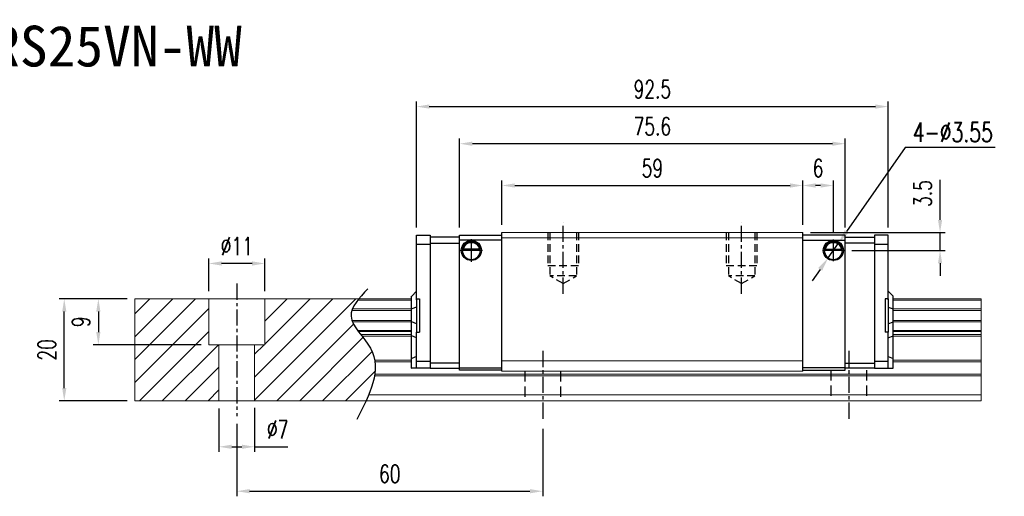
# Model space of a CAD drawing. Header units: millimetres. Extents: x 300 to 605, y 283 to 544.
# Tile 2 of 2: x 411 to 605, y 283 to 376. Entities that reach past the tile are written whole.
import ezdxf
from ezdxf.enums import TextEntityAlignment as Align

# ---------------------------------------------------------------- set-up
doc = ezdxf.new("R2010")
doc.units = ezdxf.units.MM
doc.header["$PDSIZE"] = -1
doc.linetypes.add('CENTER', pattern=[10.16, 6.35, -1.27, 1.27, -1.27])
doc.linetypes.add('DASHED', pattern=[0.75, 0.5, -0.25])
for name, color, linetype in [('2', 7, 'Continuous'), ('CHA', 7, 'Continuous'), ('CL', 1, 'CENTER'), ('DIM', 4, 'Continuous'), ('HID', 2, 'DASHED'), ('OUT', 3, 'Continuous')]:
    doc.layers.add(name, color=color, linetype=linetype)
doc.styles.add('DIM-7', font='SIMPLEX.shx', dxfattribs={"width": 0.7, "bigfont": 'chineset.shx'})
doc.styles.add('T', font='kaiu.ttf')
doc.dimstyles.new('CNS', dxfattribs={"dimtxt": 3.5, "dimasz": 2.5, "dimexe": 1, "dimexo": 1.5, "dimgap": 0.09, "dimtad": 0, "dimdsep": 46, "dimtxsty": 'DIM-7', "dimcen": 0.09, "dimclrd": 4, "dimclre": 4, "dimclrt": 4, "dimadec": 0, "dimazin": 0, "dimtfac": 1, "dimtix": 1, "dimtmove": 2, "dimatfit": 3, "dimfxl": 1, "dimtvp": 0.971429, "dimtolj": 1, "dimarcsym": 0})
doc.dimstyles.new('CNSx1 (指線專用)', dxfattribs={"dimscale": 0.8, "dimtxt": 3.5, "dimasz": 2.5, "dimexe": 1, "dimexo": 1.5, "dimgap": 1, "dimtad": 1, "dimtih": 1, "dimtoh": 1, "dimdsep": 46, "dimtxsty": 'DIM-7', "dimcen": 0.09, "dimclrd": 256, "dimclre": 256, "dimclrt": 4, "dimadec": 0, "dimazin": 0, "dimtfac": 1, "dimtix": 1, "dimtmove": 1, "dimatfit": 3, "dimfxl": 1, "dimtvp": 0.971429, "dimtolj": 1, "dimarcsym": 0})

# ---------------------------------------------------------------- blocks, each defined once
blk = doc.blocks.new('*D28')
at = {"layer": 'DEFPOINTS', "color": 0}
for p in [(565.04, 343.58), (506.04, 334.34), (565.04, 334.34)]:
    blk.add_point(p, dxfattribs=at)
at = {"layer": 'DIM', "color": 7, "lineweight": -2}
for p, q in [((506.04, 335.84), (506.04, 344.58)), ((565.04, 335.84), (565.04, 344.58)), ((508.54, 343.58), (562.54, 343.58))]:
    blk.add_line(p, q, dxfattribs=at)
at = {"layer": 'DIM', "color": 7}
for points in [[(508.54, 344), (508.54, 343.16), (506.04, 343.58)], [(562.54, 344), (562.54, 343.16), (565.04, 343.58)]]:
    blk.add_solid(points, dxfattribs=at)
at = {"layer": 'DIM', "color": 7, "insert": (535.54, 346.98), "char_height": 3.5, "attachment_point": 5, "style": 'DIM-7'}
blk.add_mtext('\\A1;59', dxfattribs=at)
blk = doc.blocks.new('*D29')
at = {"layer": 'DEFPOINTS', "color": 0}
for p in [(497.74, 351.78), (497.74, 333.84), (573.34, 333.84)]:
    blk.add_point(p, dxfattribs=at)
at = {"layer": 'DIM', "color": 7, "lineweight": -2}
for p, q in [((497.74, 335.34), (497.74, 352.78)), ((570.84, 351.78), (500.24, 351.78)), ((573.34, 335.34), (573.34, 352.78))]:
    blk.add_line(p, q, dxfattribs=at)
at = {"layer": 'DIM', "color": 7}
for points in [[(500.24, 352.19), (500.24, 351.36), (497.74, 351.78)], [(570.84, 352.19), (570.84, 351.36), (573.34, 351.78)]]:
    blk.add_solid(points, dxfattribs=at)
at = {"layer": 'DIM', "color": 7, "insert": (535.54, 355.18), "char_height": 3.5, "attachment_point": 5, "style": 'DIM-7'}
blk.add_mtext('\\A1;75.6', dxfattribs=at)
blk = doc.blocks.new('*D31')
at = {"layer": 'DEFPOINTS', "color": 0}
for p in [(565.04, 343.58), (565.04, 334.34), (571.04, 332.98)]:
    blk.add_point(p, dxfattribs=at)
at = {"layer": 'DIM', "color": 7, "lineweight": -2}
for p, q in [((565.04, 335.84), (565.04, 344.58)), ((571.04, 334.48), (571.04, 344.58)), ((568.54, 343.58), (567.54, 343.58))]:
    blk.add_line(p, q, dxfattribs=at)
at = {"layer": 'DIM', "color": 7}
for points in [[(567.54, 344), (567.54, 343.16), (565.04, 343.58)], [(568.54, 344), (568.54, 343.16), (571.04, 343.58)]]:
    blk.add_solid(points, dxfattribs=at)
at = {"layer": 'DIM', "color": 7, "insert": (568.04, 346.98), "char_height": 3.5, "attachment_point": 5, "style": 'DIM-7'}
blk.add_mtext('\\A1;6', dxfattribs=at)
blk = doc.blocks.new('*D32')
at = {"layer": 'DEFPOINTS', "color": 0}
for p in [(448.54, 328.29), (448.54, 321.34), (459.54, 321.34)]:
    blk.add_point(p, dxfattribs=at)
at = {"layer": 'DIM', "color": 7, "lineweight": -2}
for p, q in [((448.54, 322.84), (448.54, 329.29)), ((457.04, 328.29), (451.04, 328.29)), ((459.54, 322.84), (459.54, 329.29))]:
    blk.add_line(p, q, dxfattribs=at)
at = {"layer": 'DIM', "color": 7}
for points in [[(451.04, 328.7), (451.04, 327.87), (448.54, 328.29)], [(457.04, 328.7), (457.04, 327.87), (459.54, 328.29)]]:
    blk.add_solid(points, dxfattribs=at)
at = {"layer": 'DIM', "color": 7, "insert": (454.04, 331.69), "char_height": 3.5, "attachment_point": 5, "style": 'DIM-7'}
blk.add_mtext('\\A1;%%C11', dxfattribs=at)
blk = doc.blocks.new('*D33')
at = {"layer": 'DEFPOINTS', "color": 0}
for p in [(450.54, 301.34), (457.54, 301.49), (457.54, 292.33)]:
    blk.add_point(p, dxfattribs=at)
at = {"layer": 'DIM', "color": 7, "lineweight": -2}
for p, q in [((450.54, 299.84), (450.54, 291.33)), ((457.54, 299.99), (457.54, 291.33)), ((453.04, 292.33), (455.04, 292.33)), ((457.54, 292.33), (464.07, 292.33))]:
    blk.add_line(p, q, dxfattribs=at)
at = {"layer": 'DIM', "color": 7}
for points in [[(453.04, 292.75), (453.04, 291.92), (450.54, 292.33)], [(455.04, 292.75), (455.04, 291.92), (457.54, 292.33)]]:
    blk.add_solid(points, dxfattribs=at)
at = {"layer": 'DIM', "color": 7, "insert": (462.05, 295.73), "char_height": 3.5, "attachment_point": 5, "style": 'DIM-7'}
blk.add_mtext('\\A1;%%C7', dxfattribs=at)
blk = doc.blocks.new('*D35')
at = {"layer": 'DEFPOINTS', "color": 0}
for p in [(454.04, 298.34), (514.04, 297.34), (514.04, 283.61)]:
    blk.add_point(p, dxfattribs=at)
at = {"layer": 'DIM', "color": 7, "lineweight": -2}
for p, q in [((454.04, 296.84), (454.04, 282.61)), ((514.04, 295.84), (514.04, 282.61)), ((456.54, 283.61), (511.54, 283.61))]:
    blk.add_line(p, q, dxfattribs=at)
at = {"layer": 'DIM', "color": 7}
for points in [[(456.54, 284.03), (456.54, 283.2), (454.04, 283.61)], [(511.54, 284.03), (511.54, 283.2), (514.04, 283.61)]]:
    blk.add_solid(points, dxfattribs=at)
at = {"layer": 'DIM', "color": 7, "insert": (484.04, 287.01), "char_height": 3.5, "attachment_point": 5, "style": 'DIM-7'}
blk.add_mtext('\\A1;60', dxfattribs=at)
blk = doc.blocks.new('*D36')
at = {"layer": 'DEFPOINTS', "color": 0}
for p in [(420.2, 321.34), (434.04, 321.34), (434.04, 301.34)]:
    blk.add_point(p, dxfattribs=at)
at = {"layer": 'DIM', "color": 7, "lineweight": -2}
for p, q in [((432.54, 321.34), (419.2, 321.34)), ((420.2, 303.84), (420.2, 318.84)), ((432.54, 301.34), (419.2, 301.34))]:
    blk.add_line(p, q, dxfattribs=at)
at = {"layer": 'DIM', "color": 7}
for points in [[(419.79, 318.84), (420.62, 318.84), (420.2, 321.34)], [(419.79, 303.84), (420.62, 303.84), (420.2, 301.34)]]:
    blk.add_solid(points, dxfattribs=at)
at = {"layer": 'DIM', "color": 7, "insert": (416.8, 311.34), "char_height": 3.5, "attachment_point": 5, "rotation": 90, "style": 'DIM-7'}
blk.add_mtext('\\A1;20', dxfattribs=at)
blk = doc.blocks.new('*D37')
at = {"layer": 'DEFPOINTS', "color": 0}
for p in [(581.79, 359.06), (489.29, 333.84), (581.79, 333.84)]:
    blk.add_point(p, dxfattribs=at)
at = {"layer": 'DIM', "color": 7, "lineweight": -2}
for p, q in [((489.29, 335.34), (489.29, 360.06)), ((581.79, 335.34), (581.79, 360.06)), ((491.79, 359.06), (579.29, 359.06))]:
    blk.add_line(p, q, dxfattribs=at)
at = {"layer": 'DIM', "color": 7}
for points in [[(491.79, 359.48), (491.79, 358.65), (489.29, 359.06)], [(579.29, 359.48), (579.29, 358.65), (581.79, 359.06)]]:
    blk.add_solid(points, dxfattribs=at)
at = {"layer": 'DIM', "color": 7, "insert": (535.54, 362.46), "char_height": 3.5, "attachment_point": 5, "style": 'DIM-7'}
blk.add_mtext('\\A1;92.5', dxfattribs=at)
blk = doc.blocks.new('*D67')
at = {"layer": 'DEFPOINTS', "color": 0}
for p in [(434.04, 321.34), (426.89, 312.34), (448.54, 312.34)]:
    blk.add_point(p, dxfattribs=at)
at = {"layer": 'DIM', "color": 7, "lineweight": -2}
for p, q in [((432.54, 321.34), (425.89, 321.34)), ((426.89, 318.84), (426.89, 314.84)), ((447.04, 312.34), (425.89, 312.34))]:
    blk.add_line(p, q, dxfattribs=at)
at = {"layer": 'DIM', "color": 7}
for points in [[(426.47, 318.84), (427.3, 318.84), (426.89, 321.34)], [(426.47, 314.84), (427.3, 314.84), (426.89, 312.34)]]:
    blk.add_solid(points, dxfattribs=at)
at = {"layer": 'DIM', "color": 7, "insert": (423.49, 316.84), "char_height": 3.5, "attachment_point": 5, "rotation": 90, "style": 'DIM-7'}
blk.add_mtext('\\A1;9', dxfattribs=at)
blk = doc.blocks.new('*D109')
at = {"layer": 'DEFPOINTS', "color": 0}
for p in [(565.04, 334.34), (591.96, 334.34), (573.17, 330.84)]:
    blk.add_point(p, dxfattribs=at)
at = {"layer": 'DIM', "color": 7, "lineweight": -2}
for p, q in [((591.96, 336.84), (591.96, 344.66)), ((566.54, 334.34), (592.96, 334.34)), ((591.96, 330.84), (591.96, 334.34)), ((574.67, 330.84), (592.96, 330.84)), ((591.96, 328.34), (591.96, 325.84))]:
    blk.add_line(p, q, dxfattribs=at)
at = {"layer": 'DIM', "color": 7}
for points in [[(591.55, 336.84), (592.38, 336.84), (591.96, 334.34)], [(591.55, 328.34), (592.38, 328.34), (591.96, 330.84)]]:
    blk.add_solid(points, dxfattribs=at)
at = {"layer": 'DIM', "color": 7, "insert": (588.56, 342), "char_height": 3.5, "attachment_point": 5, "rotation": 90, "style": 'DIM-7'}
blk.add_mtext('\\A1;3.5', dxfattribs=at)
blk = doc.blocks.new('*D113')
at = {"layer": 'DEFPOINTS', "color": 0}
for p in [(572.05, 332.3), (570.03, 329.39)]:
    blk.add_point(p, dxfattribs=at)
at = {"layer": 'DIM', "color": 0, "lineweight": -2}
for p, q in [((585.09, 351.02), (573.63, 334.56)), ((602.74, 351.02), (585.09, 351.02)), ((570.03, 329.39), (572.05, 332.3)), ((568.45, 327.13), (566.88, 324.87))]:
    blk.add_line(p, q, dxfattribs=at)
at = {"layer": 'DIM', "color": 0}
for points in [[(573.25, 334.82), (574, 334.29), (572.05, 332.3)], [(568.08, 327.39), (568.83, 326.87), (570.03, 329.39)]]:
    blk.add_solid(points, dxfattribs=at)
at = {"layer": 'DIM', "color": 0, "insert": (594.46, 354.04), "char_height": 3.85, "attachment_point": 5, "style": 'DIM-7'}
blk.add_mtext('\\A1;4-∅3.55', dxfattribs=at)

msp = doc.modelspace()

# ---------------------------------------------------------------- linework, layer by layer
at = {"layer": '2', "color": 0, "linetype": 'Continuous'}
for p, q in [((506.04, 307.142), (506.04, 334.342)), ((565.04, 307.142), (565.04, 334.342)), ((489.29, 332.039), (489.29, 333.843)), ((489.29, 333.843), (491.99, 333.843)), ((491.99, 333.843), (491.99, 307.743)), ((497.74, 333.443), (491.99, 333.443)), ((491.99, 332.243), (497.74, 332.243)), ((497.74, 333.843), (506.04, 333.843)), ((497.74, 307.343), (497.74, 333.843)), ((506.04, 332.843), (497.74, 332.843)), ((565.039, 332.843), (573.339, 332.843)), ((573.339, 333.843), (565.04, 333.843)), ((573.34, 307.343), (573.34, 333.843)), ((573.34, 333.443), (579.09, 333.443)), ((579.09, 332.243), (573.34, 332.243)), ((581.79, 333.843), (579.09, 333.843)), ((579.09, 333.843), (579.09, 307.743)), ((581.79, 332.039), (581.79, 333.843)), ((489.29, 332.068), (491.99, 332.068)), ((489.29, 331.685), (489.29, 332.039)), ((489.29, 321.142), (489.29, 331.685)), ((498.265, 330.892), (501.814, 330.892)), ((501.671, 331.025), (498.408, 331.025)), ((501.595, 331.092), (498.485, 331.092)), ((572.814, 330.892), (569.265, 330.892)), ((569.408, 331.025), (572.671, 331.025)), ((569.484, 331.092), (572.595, 331.092)), ((579.09, 332.068), (581.79, 332.068)), ((581.79, 331.685), (581.79, 332.039)), ((581.79, 321.142), (581.79, 331.685)), ((565.04, 328.742), (565.04, 328.992)), ((489.29, 322.843), (488.34, 321.893)), ((581.79, 322.843), (582.74, 321.893)), ((488.29, 321.843), (488.34, 321.893)), ((488.29, 319.338), (488.29, 321.843)), ((489.29, 321.342), (489.29, 314.842)), ((489.29, 321.342), (489.89, 321.342)), ((489.89, 321.342), (489.89, 314.842)), ((581.19, 321.342), (581.19, 314.842)), ((581.79, 321.342), (581.19, 321.342)), ((581.79, 321.342), (581.79, 314.842)), ((582.79, 321.843), (582.74, 321.893)), ((582.79, 319.338), (582.79, 321.843)), ((488.29, 319.338), (488.34, 319.358)), ((488.29, 316.846), (488.29, 319.338)), ((489.29, 319.732), (488.34, 319.358)), ((581.79, 319.732), (582.74, 319.358)), ((582.79, 319.338), (582.74, 319.358)), ((582.79, 316.846), (582.79, 319.338)), ((488.29, 314.111), (488.29, 316.846)), ((488.29, 316.846), (488.34, 316.826)), ((489.29, 316.452), (488.34, 316.826)), ((581.79, 316.452), (582.74, 316.826)), ((582.79, 316.846), (582.74, 316.826)), ((582.79, 314.111), (582.79, 316.846)), ((489.29, 314.842), (489.89, 314.842)), ((489.29, 309.3), (489.29, 314.842)), ((581.79, 314.842), (581.19, 314.842)), ((581.79, 309.3), (581.79, 314.842)), ((488.29, 309.633), (488.29, 314.111)), ((488.29, 314.111), (488.34, 314.092)), ((489.29, 313.718), (488.34, 314.092)), ((581.79, 313.718), (582.74, 314.092)), ((582.79, 314.111), (582.74, 314.092)), ((582.79, 309.633), (582.79, 314.111)), ((488.29, 309.633), (488.34, 309.653)), ((488.29, 307.743), (488.29, 309.633)), ((489.29, 310.047), (488.34, 309.653)), ((489.29, 308.946), (489.29, 309.3)), ((489.29, 309.118), (491.99, 309.118)), ((579.09, 309.118), (581.79, 309.123)), ((581.79, 310.047), (582.74, 309.653)), ((581.79, 308.946), (581.79, 309.3)), ((582.79, 309.633), (582.74, 309.653)), ((582.79, 307.743), (582.79, 309.633)), ((488.29, 307.743), (488.34, 307.743)), ((489.29, 307.743), (488.34, 307.743)), ((489.29, 307.889), (489.29, 308.946)), ((489.29, 307.743), (489.29, 307.889)), ((491.99, 307.743), (489.29, 307.743)), ((497.74, 308.743), (491.99, 308.743)), ((491.99, 307.743), (497.74, 307.743)), ((506.04, 307.343), (497.739, 307.343)), ((497.74, 307.843), (506.04, 307.843)), ((565.039, 307.343), (573.34, 307.343)), ((573.34, 307.843), (565.04, 307.843)), ((573.34, 308.743), (579.09, 308.743)), ((579.09, 307.743), (573.34, 307.743)), ((579.09, 307.743), (581.79, 307.743)), ((581.79, 307.889), (581.79, 308.946)), ((581.79, 307.743), (581.79, 307.889)), ((581.79, 307.743), (582.74, 307.743)), ((582.79, 307.743), (582.74, 307.743))]:
    msp.add_line(p, q, dxfattribs=at)
at = {"layer": '2', "color": 0, "linetype": 'Continuous', "extrusion": (0, 0, -1)}
for centre, radius, start, end in [((-500.04, 330.842), 1.975, 270, 90), ((-500.04, 330.842), 1.575, 9.1332, 90), ((-500.04, 330.842), 1.975, 90, 270), ((-500.04, 330.842), 1.575, 90, 170.8668), ((-571.04, 330.842), 1.975, 270, 90), ((-571.04, 330.842), 1.575, 9.1332, 90), ((-571.04, 330.842), 1.975, 90, 270), ((-571.04, 330.842), 1.575, 90, 170.8668)]:
    msp.add_arc(centre, radius, start, end, dxfattribs=at)
at = {"layer": '2', "color": 0, "linetype": 'Continuous'}
for centre, start, end in [((500.04, 330.842), 90, 270), ((500.04, 330.842), 270, 90), ((571.04, 330.842), 90, 270), ((571.04, 330.842), 270, 90)]:
    msp.add_arc(centre, 1.775, start, end, dxfattribs=at)
for points, knots in [([(498.408, 331.025), (498.424, 331.101), (498.446, 331.191), (498.509, 331.38), (498.552, 331.482), (498.657, 331.678), (498.72, 331.774), (498.892, 331.986), (499.011, 332.096), (499.27, 332.277), (499.415, 332.349), (499.717, 332.447), (499.879, 332.473), (500.04, 332.473)], [0, 0, 0, 0, 0.1376864, 0.1376864, 0.275472, 0.275472, 0.4123557, 0.4123557, 0.6064308, 0.6064308, 0.8046387, 0.8046387, 1, 1, 1, 1]), ([(500.04, 332.473), (500.191, 332.473), (500.343, 332.45), (500.661, 332.354), (500.826, 332.27), (501.097, 332.071), (501.21, 331.961), (501.382, 331.741), (501.449, 331.635), (501.555, 331.421), (501.596, 331.311), (501.645, 331.144), (501.66, 331.081), (501.671, 331.025)], [0, 0, 0, 0, 0.1837975, 0.1837975, 0.4104893, 0.4104893, 0.6000274, 0.6000274, 0.749109, 0.749109, 0.8991923, 0.8991923, 1, 1, 1, 1]), ([(571.04, 332.473), (570.888, 332.473), (570.736, 332.45), (570.419, 332.354), (570.253, 332.27), (569.983, 332.071), (569.869, 331.961), (569.697, 331.741), (569.63, 331.635), (569.524, 331.421), (569.483, 331.311), (569.434, 331.144), (569.419, 331.081), (569.408, 331.025)], [0, 0, 0, 0, 0.1837975, 0.1837975, 0.4104893, 0.4104893, 0.6000274, 0.6000274, 0.749109, 0.749109, 0.8991923, 0.8991923, 1, 1, 1, 1]), ([(572.671, 331.025), (572.656, 331.101), (572.633, 331.191), (572.57, 331.38), (572.527, 331.482), (572.422, 331.678), (572.359, 331.774), (572.187, 331.986), (572.068, 332.096), (571.809, 332.277), (571.664, 332.349), (571.362, 332.447), (571.2, 332.473), (571.04, 332.473)], [0, 0, 0, 0, 0.1376864, 0.1376864, 0.275472, 0.275472, 0.4123557, 0.4123557, 0.6064308, 0.6064308, 0.8046387, 0.8046387, 1, 1, 1, 1])]:
    msp.add_open_spline(points, degree=3, knots=knots, dxfattribs=at)
for points in [[(498.408, 331.025), (498.433, 331.048), (498.459, 331.07), (498.485, 331.092)], [(501.595, 331.092), (501.62, 331.07), (501.646, 331.048), (501.671, 331.025)], [(569.484, 331.092), (569.459, 331.07), (569.433, 331.048), (569.408, 331.025)], [(572.671, 331.025), (572.646, 331.048), (572.62, 331.07), (572.595, 331.092)]]:
    msp.add_open_spline(points, degree=3, dxfattribs=at)
at = {"layer": 'CL', "color": 0, "ltscale": 0.5}
for p, q in [((518.04, 322.341), (518.04, 336.342)), ((553.04, 322.341), (553.04, 336.342)), ((454.04, 324.342), (454.04, 298.342)), ((514.04, 311.142), (514.04, 297.342)), ((574.04, 311.142), (574.04, 297.342))]:
    msp.add_line(p, q, dxfattribs=at)
at = {"layer": 'DIM', "color": 0}
for p, q in [((500.04, 328.638), (500.04, 333.047)), ((571.04, 328.707), (571.04, 332.978)), ((502.244, 330.842), (497.835, 330.842)), ((573.175, 330.842), (568.904, 330.842)), ((434.04, 318.4), (436.982, 321.342)), ((434.04, 313.91), (441.472, 321.342)), ((434.04, 309.42), (445.962, 321.342)), ((457.54, 305.979), (472.903, 321.342)), ((457.54, 301.489), (477.393, 321.342)), ((459.54, 316.96), (463.922, 321.342)), ((459.54, 312.469), (468.412, 321.342)), ((434.04, 304.93), (448.54, 319.43)), ((434.942, 301.342), (448.54, 314.94)), ((461.883, 301.342), (476.919, 316.378)), ((466.373, 301.342), (478.789, 313.758)), ((439.432, 301.342), (450.432, 312.342)), ((457.54, 310.469), (459.412, 312.342)), ((470.863, 301.342), (480.565, 311.044)), ((443.922, 301.342), (450.54, 307.96)), ((475.353, 301.342), (481.161, 307.15)), ((448.412, 301.342), (450.54, 303.469))]:
    msp.add_line(p, q, dxfattribs=at)
msp.add_open_spline([(479.723, 323.304), (478.041, 321.513), (474.383, 317.618), (483.909, 309.933), (480.093, 302.548), (477.58, 297.683)], degree=3, knots=[0, 0, 0, 0, 6.2737393, 13.647637, 27.8750855, 27.8750855, 27.8750855, 27.8750855], dxfattribs=at)
at = {"layer": 'HID', "color": 0, "ltscale": 3}
for p, q in [((515.04, 334.342), (515.04, 327.842)), ((515.44, 334.342), (515.44, 325.842)), ((520.64, 334.342), (520.64, 325.842)), ((521.04, 334.342), (521.04, 327.842)), ((550.04, 334.342), (550.04, 327.842)), ((550.44, 334.342), (550.44, 325.842)), ((555.64, 334.342), (555.64, 325.842)), ((556.04, 334.342), (556.04, 327.842)), ((521.04, 327.842), (515.04, 327.842)), ((556.04, 327.842), (550.04, 327.842)), ((518.04, 324.341), (515.44, 325.842)), ((520.64, 325.842), (515.44, 325.842)), ((518.04, 324.341), (520.64, 325.842)), ((553.04, 324.341), (550.44, 325.842)), ((555.64, 325.842), (550.44, 325.842)), ((553.04, 324.341), (555.64, 325.842))]:
    msp.add_line(p, q, dxfattribs=at)
at = {"layer": 'HID', "color": 0, "ltscale": 4}
for p, q in [((510.54, 307.142), (510.54, 301.342)), ((517.54, 307.142), (517.54, 301.342)), ((570.54, 307.342), (570.54, 301.342)), ((577.54, 307.342), (577.54, 301.342))]:
    msp.add_line(p, q, dxfattribs=at)
at = {"layer": 'OUT', "color": 0, "linetype": 'Continuous', "lineweight": 15}
for p, q in [((565.04, 334.342), (506.04, 334.342)), ((565.04, 333.342), (506.04, 333.342)), ((434.04, 321.342), (434.04, 301.342)), ((488.29, 321.342), (434.04, 321.342)), ((448.54, 312.342), (448.54, 321.342)), ((459.54, 312.342), (459.54, 321.342)), ((488.29, 321.086), (477.762, 321.086)), ((600.04, 321.342), (582.79, 321.342)), ((600.04, 321.086), (582.79, 321.086)), ((600.04, 321.342), (600.04, 321.086)), ((600.04, 321.086), (600.04, 319.377)), ((488.29, 319.082), (476.607, 319.082)), ((488.29, 319.377), (476.717, 319.377)), ((600.04, 319.377), (582.79, 319.377)), ((600.04, 319.082), (582.79, 319.082)), ((600.04, 319.377), (600.04, 319.082)), ((600.04, 319.082), (600.04, 317.102)), ((488.29, 317.102), (476.604, 317.102)), ((488.29, 316.807), (476.715, 316.807)), ((600.04, 317.102), (582.79, 317.102)), ((600.04, 316.807), (582.79, 316.807)), ((600.04, 317.102), (600.04, 316.807)), ((600.04, 316.807), (600.04, 315.127)), ((488.29, 315.127), (477.724, 315.127)), ((488.29, 314.963), (477.847, 314.963)), ((600.04, 315.127), (582.79, 315.127)), ((600.04, 314.963), (582.79, 314.963)), ((600.04, 315.127), (600.04, 314.963)), ((600.04, 314.963), (600.04, 314.369)), ((488.29, 314.369), (478.306, 314.369)), ((488.29, 314.015), (478.586, 314.015)), ((600.04, 314.369), (582.79, 314.369)), ((600.04, 314.015), (582.79, 314.015)), ((600.04, 314.369), (600.04, 314.015)), ((600.04, 314.015), (600.04, 309.349)), ((459.54, 312.342), (448.54, 312.342)), ((450.54, 312.342), (450.54, 301.342)), ((457.54, 312.342), (457.54, 301.342)), ((488.29, 309.349), (481.077, 309.349)), ((488.29, 308.996), (481.13, 308.996)), ((565.04, 309.192), (506.04, 309.192)), ((600.04, 309.349), (582.79, 309.349)), ((600.04, 308.996), (582.79, 308.996)), ((600.04, 309.349), (600.04, 308.996)), ((600.04, 308.996), (600.04, 306.589)), ((565.04, 307.142), (506.04, 307.142)), ((600.04, 306.235), (481.043, 306.235)), ((600.04, 306.589), (481.098, 306.589)), ((600.04, 306.589), (600.04, 306.235)), ((600.04, 306.235), (600.04, 302.542)), ((600.04, 301.342), (434.04, 301.342)), ((600.04, 302.542), (479.921, 302.542)), ((600.04, 302.542), (600.04, 301.342))]:
    msp.add_line(p, q, dxfattribs=at)

# ---------------------------------------------------------------- texts
at = {"layer": 'CHA', "color": 7, "style": 'T'}
msp.add_text('TRS25VN-WW', height=8, dxfattribs=at).set_placement((427.828, 370.926), align=Align.MIDDLE)

# ---------------------------------------------------------------- dimensions: what is measured, and where the dimension line sits
at = {"layer": 'DIM', "color": 0}
for base, p1, p2, picture, middle in [((581.79, 359.063), (489.29, 333.843), (581.79, 333.843), '*D37', (535.54, 362.463)), ((497.74, 351.775), (573.339, 333.843), (497.74, 333.843), '*D29', (535.54, 355.175)), ((565.04, 343.578), (506.04, 334.342), (565.04, 334.342), '*D28', (535.54, 346.978)), ((565.04, 343.578), (571.04, 332.978), (565.04, 334.342), '*D31', (568.04, 346.978)), ((514.04, 283.613), (454.04, 298.342), (514.04, 297.342), '*D35', (484.04, 287.013))]:
    dim = msp.add_linear_dim(base=base, p1=p1, p2=p2, dimstyle='CNS', override={"dimclrd": 7, "dimclre": 7, "dimclrt": 7}, dxfattribs=at)
    dim.commit()
    dim.dimension.update_dxf_attribs({"geometry": picture, "text_midpoint": middle})
dim = msp.add_diameter_dim_2p(p1=(570.025, 329.386), p2=(572.054, 332.299), text='4-<>', dimstyle='CNSx1 (指線專用)', override={"dimscale": 1.1, "dimclrd": 0, "dimclre": 0, "dimclrt": 0}, dxfattribs=at)
dim.commit()
dim.dimension.update_dxf_attribs({"geometry": '*D113', "text_midpoint": (585.087, 351.015), "dimtype": 163})
dim = msp.add_linear_dim(base=(591.964, 334.342), p1=(573.175, 330.842), p2=(565.04, 334.342), angle=270, dimstyle='CNS', override={"dimclrd": 7, "dimclre": 7, "dimclrt": 7, "dimtmove": 0}, dxfattribs=at)
dim.commit()
dim.dimension.update_dxf_attribs({"geometry": '*D109', "text_midpoint": (591.964, 341.999), "dimtype": 160})
dim = msp.add_linear_dim(base=(448.54, 328.286), p1=(459.54, 321.342), p2=(448.54, 321.342), text='%%C<>', dimstyle='CNS', override={"dimclrd": 7, "dimclre": 7, "dimclrt": 7}, dxfattribs=at)
dim.commit()
dim.dimension.update_dxf_attribs({"geometry": '*D32', "text_midpoint": (454.04, 331.686)})
for base, p1, p2, angle, picture, middle in [((420.204, 321.342), (434.04, 301.342), (434.04, 321.342), 90, '*D36', (416.804, 311.342)), ((426.887, 312.342), (434.04, 321.342), (448.54, 312.342), 270, '*D67', (423.487, 316.842))]:
    dim = msp.add_linear_dim(base=base, p1=p1, p2=p2, angle=angle, dimstyle='CNS', override={"dimclrd": 7, "dimclre": 7, "dimclrt": 7}, dxfattribs=at)
    dim.commit()
    dim.dimension.update_dxf_attribs({"geometry": picture, "text_midpoint": middle})
dim = msp.add_linear_dim(base=(457.54, 292.333), p1=(450.54, 301.342), p2=(457.54, 301.489), text='%%C<>', dimstyle='CNS', override={"dimclrd": 7, "dimclre": 7, "dimclrt": 7, "dimtmove": 0}, dxfattribs=at)
dim.commit()
dim.dimension.update_dxf_attribs({"geometry": '*D33', "text_midpoint": (462.055, 292.333), "dimtype": 160})

doc.saveas('drawing.dxf')
